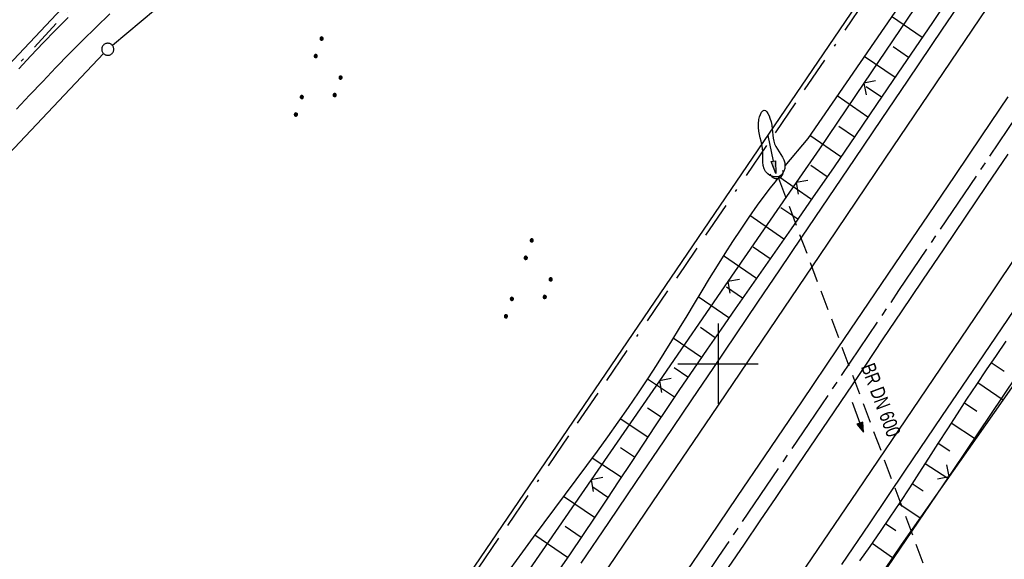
# Model space of a CAD drawing. Extents: x 512721 to 513460, y 476985 to 477919.
# Tile 16 of 23: x 513113 to 513236, y 477576 to 477643. Entities that reach past the tile are written whole.
import ezdxf

# ---------------------------------------------------------------- set-up
doc = ezdxf.new("R2010")
doc.units = 0
doc.header["$LTSCALE"] = 10
doc.header["$MEASUREMENT"] = 0
for name, pattern in [('ACAD_ISO16W100', [73, 15, -6.5, 15, -6.5, 15, -7, 1, -7]), ('ACHSE', [5.5, 4, -0.5, 0.5, -0.5]), ('AUSGEZOGEN', [0]), ('LT00', [0]), ('LT08', [0.42, 0.2, -0.1, 0.02, -0.1]), ('STRICHLINIE2', [0.375, 0.25, -0.125])]:
    doc.linetypes.add(name, pattern=pattern)
doc.layers.get('0').update_dxf_attribs({"linetype": 'LT00'})
for name, color, linetype in [('-AX-020', 250, 'ACHSE'), ('-Halt-Pfeil', 4, 'LT00'), ('-Haltung', 182, 'STRICHLINIE2'), ('-Haltungsbeschriftung', 182, 'LT00'), ('BAB-KABEL', 220, 'ACAD_ISO16W100'), ('DFK_AB_L', 21, 'LT00'), ('DFK_GZPKT', 250, 'LT00'), ('DFK_KATASTER', 250, 'LT00'), ('DFK_NUTZUNG', 250, 'LT00'), ('PFEIL', 140, 'AUSGEZOGEN'), ('STROM_UNTER', 80, 'LT08'), ('V87_AFBR_BAB', 250, 'LT00'), ('V87_BOESCH', 250, 'LT00'), ('V87_BOSCHUNG', 250, 'LT00'), ('V87_GRABEN', 250, 'LT00'), ('V87_LD_MARK', 250, 'LT00'), ('V87_RASTER', 250, 'LT00'), ('V87_UK_DURCH', 182, 'LT00'), ('V87_ZAUN', 40, 'LT00')]:
    doc.layers.add(name, color=color, linetype=linetype)
doc.styles.add('Haltungsbeschriftung', font='ARIAL.TTF', dxfattribs={"width": 0.75})

# ---------------------------------------------------------------- blocks, each defined once
blk = doc.blocks.new('SYMB7010')
at = {"color": 0, "linetype": 'ByBlock'}
for points in [[(-0.031408, 0.499213), (-0.093728, 0.49134), (-0.15457, 0.475719), (-0.212975, 0.452595), (-0.268021, 0.422333), (-0.31884, 0.385411), (-0.36463, 0.342411), (-0.40467, 0.29401), (-0.438329, 0.240973), (-0.465074, 0.184136), (-0.484486, 0.124395), (-0.496256, 0.062692), (-0.5002, 0)], [(-0.5002, 0), (-0.496256, -0.062692), (-0.484486, -0.124395), (-0.465075, -0.184136), (-0.438329, -0.240973), (-0.404671, -0.29401), (-0.36463, -0.342411), (-0.31884, -0.385411), (-0.268021, -0.422333), (-0.212975, -0.452595), (-0.154571, -0.475719), (-0.093728, -0.49134), (-0.031408, -0.499213), (0.031408, -0.499213)], [(0.5002, 0), (0.496256, 0.062692), (0.484485, 0.124395), (0.465074, 0.184136), (0.438329, 0.240973), (0.40467, 0.29401), (0.36463, 0.342411), (0.31884, 0.385411), (0.268021, 0.422333), (0.212975, 0.452595), (0.15457, 0.475719), (0.093728, 0.49134), (0.031408, 0.499213), (-0.031408, 0.499213)], [(0.031408, -0.499213), (0.093728, -0.491341), (0.15457, -0.475719), (0.212975, -0.452595), (0.268021, -0.422333), (0.31884, -0.385411), (0.36463, -0.342411), (0.404671, -0.294011), (0.438329, -0.240974), (0.465075, -0.184136), (0.484486, -0.124395), (0.496256, -0.062692), (0.500201, 0)]]:
    blk.add_lwpolyline(points, dxfattribs=at)
blk = doc.blocks.new('SYMB1107')
at = {"color": 0, "linetype": 'ByBlock'}
for points in [[(-0.2, 0), (-0.196157, 0.039018), (-0.184776, 0.076537), (-0.166294, 0.111114), (-0.141421, 0.141421), (-0.111114, 0.166294), (-0.076537, 0.184776), (-0.039018, 0.196157), (0, 0.2)], [(0, 0.2), (0.039018, 0.196157), (0.076537, 0.184776), (0.111114, 0.166294), (0.141421, 0.141421), (0.166294, 0.111114), (0.184776, 0.076537), (0.196157, 0.039018), (0.2, 0)]]:
    blk.add_lwpolyline(points, dxfattribs=at)
blk = doc.blocks.new('SYMB0024')
at = {"color": 0, "linetype": 'ByBlock'}
for p, q in [((-0.5, 0.5), (0, 0)), ((0, 0), (0.5, 0.5))]:
    blk.add_line(p, q, dxfattribs=at)
blk = doc.blocks.new('Pfreil3')
at = {"layer": 'PFEIL'}
blk.add_hatch(color=256, dxfattribs=at).paths.add_polyline_path([(-1.55, 0.27), (-1.55, -0.27), (0, 0)])
for p, q in [((-1.55, 0), (-4.83, 0)), ((-1.55, -0.27), (-1.55, 0.27)), ((-1.55, 0.27), (0, 0)), ((0, 0), (-1.55, -0.27))]:
    blk.add_line(p, q, dxfattribs=at)
blk = doc.blocks.new('SYMB7111')
at = {"color": 0, "linetype": 'ByBlock'}
for p, q in [((-0.13, 0.202919), (-0.13, 0.177081)), ((-0.125, 0.172895), (-0.125, 0.207105)), ((-0.12, 0.209164), (-0.12, 0.170836)), ((-0.115, 0.170204), (-0.115, 0.209796)), ((-0.11, 0.209164), (-0.11, 0.170836)), ((-0.105, 0.172895), (-0.105, 0.207105)), ((-0.1, 0.202919), (-0.1, 0.177081)), ((-0.095, 0.189874), (-0.095, 0.190146)), ((0.1, 0.202919), (0.1, 0.177081)), ((0.105, 0.172895), (0.105, 0.207105)), ((0.11, 0.209164), (0.11, 0.170836)), ((0.115, 0.170204), (0.115, 0.209796)), ((0.12, 0.209164), (0.12, 0.170836)), ((0.125, 0.172895), (0.125, 0.207105)), ((0.13, 0.202919), (0.13, 0.177081)), ((0.135, 0.189874), (0.135, 0.190146)), ((-0.515, -0.177081), (-0.515, -0.202919)), ((-0.51, -0.207105), (-0.51, -0.172895)), ((-0.505, -0.170836), (-0.505, -0.209164)), ((-0.5, -0.209796), (-0.5, -0.170204)), ((-0.495, -0.170836), (-0.495, -0.209164)), ((-0.49, -0.207105), (-0.49, -0.172895)), ((-0.485, -0.177081), (-0.485, -0.202919)), ((-0.48, -0.190126), (-0.48, -0.189854)), ((-0.285, -0.177081), (-0.285, -0.202919)), ((-0.28, -0.207105), (-0.28, -0.172895)), ((-0.275, -0.170836), (-0.275, -0.209164)), ((-0.27, -0.209796), (-0.27, -0.170204)), ((-0.265, -0.170836), (-0.265, -0.209164)), ((-0.26, -0.207105), (-0.26, -0.172895)), ((-0.255, -0.177081), (-0.255, -0.202919)), ((-0.25, -0.190126), (-0.25, -0.189854)), ((0.255, -0.177081), (0.255, -0.202919)), ((0.26, -0.207105), (0.26, -0.172895)), ((0.265, -0.170836), (0.265, -0.209164)), ((0.27, -0.209796), (0.27, -0.170204)), ((0.275, -0.170836), (0.275, -0.209164)), ((0.28, -0.207105), (0.28, -0.172895)), ((0.285, -0.177081), (0.285, -0.202919)), ((0.29, -0.190126), (0.29, -0.189854)), ((0.485, -0.177081), (0.485, -0.202919)), ((0.49, -0.207105), (0.49, -0.172895)), ((0.495, -0.170836), (0.495, -0.209164)), ((0.5, -0.209796), (0.5, -0.170204)), ((0.505, -0.170836), (0.505, -0.209164)), ((0.51, -0.207105), (0.51, -0.172895)), ((0.515, -0.177081), (0.515, -0.202919)), ((0.52, -0.190126), (0.52, -0.189854))]:
    blk.add_line(p, q, dxfattribs=at)
for points in [[(-0.095, 0.19), (-0.096981, 0.198678), (-0.10253, 0.205637), (-0.11055, 0.209499), (-0.11945, 0.209499), (-0.12747, 0.205637), (-0.133019, 0.198678), (-0.135, 0.19), (-0.133019, 0.181322), (-0.12747, 0.174363), (-0.11945, 0.170501), (-0.11055, 0.170501), (-0.10253, 0.174363), (-0.096981, 0.181322), (-0.095, 0.19)], [(0.135, 0.19), (0.133019, 0.198678), (0.12747, 0.205637), (0.11945, 0.209499), (0.11055, 0.209499), (0.10253, 0.205637), (0.096981, 0.198678), (0.095, 0.19), (0.096981, 0.181322), (0.10253, 0.174363), (0.11055, 0.170501), (0.11945, 0.170501), (0.12747, 0.174363), (0.133019, 0.181322), (0.135, 0.19)], [(-0.48, -0.19), (-0.481981, -0.181322), (-0.48753, -0.174363), (-0.49555, -0.170501), (-0.50445, -0.170501), (-0.51247, -0.174363), (-0.518019, -0.181322), (-0.52, -0.19), (-0.518019, -0.198678), (-0.51247, -0.205637), (-0.50445, -0.209499), (-0.49555, -0.209499), (-0.48753, -0.205637), (-0.481981, -0.198678), (-0.48, -0.19)], [(-0.25, -0.19), (-0.251981, -0.181322), (-0.25753, -0.174363), (-0.26555, -0.170501), (-0.27445, -0.170501), (-0.28247, -0.174363), (-0.288019, -0.181322), (-0.29, -0.19), (-0.288019, -0.198678), (-0.28247, -0.205637), (-0.27445, -0.209499), (-0.26555, -0.209499), (-0.25753, -0.205637), (-0.251981, -0.198678), (-0.25, -0.19)], [(0.29, -0.19), (0.288019, -0.181322), (0.28247, -0.174363), (0.27445, -0.170501), (0.26555, -0.170501), (0.25753, -0.174363), (0.251981, -0.181322), (0.25, -0.19), (0.251981, -0.198678), (0.25753, -0.205637), (0.26555, -0.209499), (0.27445, -0.209499), (0.28247, -0.205637), (0.288019, -0.198678), (0.29, -0.19)], [(0.52, -0.19), (0.518019, -0.181322), (0.51247, -0.174363), (0.50445, -0.170501), (0.49555, -0.170501), (0.48753, -0.174363), (0.481981, -0.181322), (0.48, -0.19), (0.481981, -0.198678), (0.48753, -0.205637), (0.49555, -0.209499), (0.50445, -0.209499), (0.51247, -0.205637), (0.518019, -0.198678), (0.52, -0.19)]]:
    blk.add_lwpolyline(points, dxfattribs=at)
blk = doc.blocks.new('SYMB0070')
at = {"color": 0, "linetype": 'ByBlock'}
for p, q in [((-0.5, 0), (0.2, 0)), ((0.5, 0), (0.2, 0.1)), ((0.2, 0.1), (0.2, 0)), ((0.468, 0), (0.21, 0.086)), ((0.21, 0.086), (0.21, -0.086)), ((0.21, -0.086), (0.468, 0)), ((0.22, -0.072), (0.437, 0)), ((0.23, -0.058), (0.405, 0)), ((0.24, -0.045), (0.374, 0)), ((0.342, 0), (0.25, 0.031)), ((0.25, 0.031), (0.25, -0.031)), ((0.25, -0.031), (0.342, 0)), ((0.26, -0.017), (0.31, 0)), ((0.27, -0.003), (0.279, 0))]:
    blk.add_line(p, q, dxfattribs=at)
for points in [[(0.2, 0), (0.2, -0.1), (0.5, 0)], [(0.437, 0), (0.22, 0.072), (0.22, -0.072)], [(0.405, 0), (0.23, 0.058), (0.23, -0.058)], [(0.374, 0), (0.24, 0.045), (0.24, -0.045)], [(0.31, 0), (0.26, 0.017), (0.26, -0.017)], [(0.279, 0), (0.27, 0.003), (0.27, -0.003)]]:
    blk.add_lwpolyline(points, dxfattribs=at)

msp = doc.modelspace()

# ---------------------------------------------------------------- linework, layer by layer
at = {"layer": '-AX-020', "ltscale": 0.2, "flags": 128}
msp.add_lwpolyline([(513366.25, 477824.83), (513355.82, 477808.87), (513344.83, 477792.14), (513333.82, 477775.43), (513322.78, 477758.74), (513311.72, 477742.06), (513300.63, 477725.4), (513289.52, 477708.75), (513278.39, 477692.12), (513267.24, 477675.5), (513256.08, 477658.89), (513244.9, 477642.29), (513233.71, 477625.7), (513222.5, 477609.12), (513211.29, 477592.54), (513200.07, 477575.97), (513188.84, 477559.41), (513177.6, 477542.84), (513166.37, 477526.28), (513154.8, 477509.24), (513142.5, 477491.11), (513130.2, 477472.99), (513117.9, 477454.86), (513105.61, 477436.73), (513093.33, 477418.59), (513081.06, 477400.44), (513068.81, 477382.28), (513056.57, 477364.12), (513044.34, 477345.94), (513032.14, 477327.75), (513019.96, 477309.55), (513007.8, 477291.33), (512995.67, 477273.09), (512983.57, 477254.83), (512971.49, 477236.55), (512959.45, 477218.25), (512947.45, 477199.93), (512935.48, 477181.58), (512923.55, 477163.21), (512911.66, 477144.81), (512899.82, 477126.38), (512888.03, 477107.93), (512876.28, 477089.44), (512864.58, 477070.92), (512854.16, 477054.3)], dxfattribs=at)
at = {"layer": '-Haltung'}
msp.add_line((513207.53, 477623.14), (513225.57, 477575.05), dxfattribs=at)
at = {"layer": 'BAB-KABEL', "ltscale": 0.03, "flags": 128}
msp.add_lwpolyline([(513339.84, 477816.32), (513312.27, 477774.65), (513284.67, 477733), (513252.5, 477694.41), (513223.88, 477653.5), (513195.8, 477612.12), (513167.63, 477570.87), (513139.88, 477529.3), (513111.79, 477487.92), (513083.81, 477446.45), (513055.84, 477404.98), (513022.49, 477355.03), (513000.51, 477321.52), (512973.12, 477279.62), (512945.42, 477237.87), (512917.58, 477196.22), (512879.16, 477137.5), (512858.34, 477103.22), (512837.39, 477068.95), (512835.65, 477066.08)], dxfattribs=at)
at = {"layer": 'DFK_AB_L'}
msp.add_line((513095.56, 477465.68), (513258.47, 477705.38), dxfattribs=at)
at = {"layer": 'DFK_KATASTER'}
for p, q in [((513141.12, 477653.56), (513124.55, 477639.68)), ((513057.46, 477579.96), (513118.25, 477644.29)), ((513046.79, 477557.74), (513123.45, 477638.66))]:
    msp.add_line(p, q, dxfattribs=at)
at = {"layer": 'STROM_UNTER', "ltscale": 2, "flags": 128}
msp.add_lwpolyline([(513339.88, 477841.59), (513328.38, 477821.5), (513315.09, 477797.79), (513308.69, 477787.04), (513298.11, 477770.32), (513283.7, 477747.45), (513257.78, 477714.33), (513220.76, 477701.43), (513215.1, 477698.01), (513173.85, 477680.98), (513165.3, 477677.11), (513148.18, 477666.58), (513136.96, 477659.68), (513119.18, 477644.14), (513092.44, 477615.52), (513063, 477583.73), (513038.25, 477557.5), (513020.6, 477542.08), (512992.79, 477523.45), (512956.11, 477507.77)], dxfattribs=at)
at = {"layer": 'V87_AFBR_BAB'}
for points in [[(513182.96, 477575.13), (513186.41, 477580.21), (513189.85, 477585.3), (513193.3, 477590.39), (513196.75, 477595.48), (513199.49, 477599.54), (513202.23, 477603.6), (513204.97, 477607.66), (513207.71, 477611.72), (513210.45, 477615.78), (513213.76, 477620.67), (513217.07, 477625.57), (513220.38, 477630.46), (513223.69, 477635.36), (513227.97, 477641.69), (513232.25, 477648.03)], [(513112.62, 477631.74), (513114.24, 477633.48), (513115.87, 477635.2), (513117.51, 477636.92), (513119.16, 477638.62), (513120.83, 477640.3), (513122.52, 477641.97), (513124.23, 477643.61)], [(513119.02, 477643.17), (513117.46, 477641.59), (513115.92, 477640), (513114.4, 477638.4), (513112.88, 477636.78)], [(513236.09, 477633.26), (513232.82, 477628.41), (513229.49, 477623.48), (513226.16, 477618.55), (513222.83, 477613.62), (513219.5, 477608.69), (513214.94, 477601.97), (513210.39, 477595.24), (513205.83, 477588.52), (513202.38, 477583.42), (513198.94, 477578.33), (513195.49, 477573.24)], [(513201.3, 477574.58), (513203.28, 477577.49), (513205.26, 477580.39), (513207.24, 477583.3), (513209.21, 477586.21), (513211.49, 477589.58), (513213.77, 477592.95), (513216.04, 477596.33), (513218.31, 477599.71), (513220.58, 477603.09), (513222.85, 477606.46), (513225.51, 477610.4), (513228.17, 477614.34), (513230.83, 477618.27), (513233.5, 477622.21), (513236.16, 477626.14)], [(513236.83, 477606.67), (513232.37, 477600.08), (513227.85, 477593.41), (513223.33, 477586.73), (513218.81, 477580.05), (513215.37, 477574.97)]]:
    msp.add_lwpolyline(points, dxfattribs=at)
at = {"layer": 'V87_BOESCH'}
for points in [[(513263.63, 477709.04), (513263.44, 477708.19), (513263.25, 477707.35), (513263.04, 477706.5), (513262.81, 477705.67), (513262.56, 477704.84), (513262.16, 477703.75), (513261.71, 477702.68), (513261.21, 477701.63), (513260.66, 477700.6), (513260.07, 477699.59), (513259.44, 477698.6), (513258.8, 477697.64), (513246.91, 477680.5), (513233.76, 477660.97), (513211.17, 477628.07), (513208.34, 477624.65)], [(513283.07, 477664.98), (513281.86, 477664.03), (513280.84, 477663.51), (513275.78, 477656.95), (513263.18, 477636.57), (513249.73, 477616.5), (513236.57, 477596.99), (513222.81, 477577.41), (513209.23, 477557.29), (513195.94, 477537), (513181.81, 477516.23), (513168.48, 477496.68), (513154.57, 477476.14), (513141.4, 477456.47), (513127.55, 477436.73)], [(513228.84, 477645.73), (513226.7, 477642.56), (513224.55, 477639.39), (513222.4, 477636.22), (513219.76, 477632.32), (513217.11, 477628.44), (513214.45, 477624.55), (513211.78, 477620.68), (513209.09, 477616.81), (513207.35, 477614.31), (513205.61, 477611.82), (513203.86, 477609.32), (513202.12, 477606.82), (513200.38, 477604.32), (513198.65, 477601.82), (513196.93, 477599.31), (513195.21, 477596.79), (513193.69, 477594.52), (513192.17, 477592.24), (513190.66, 477589.97), (513189.16, 477587.68), (513187.65, 477585.4), (513186.14, 477583.12), (513184.63, 477580.85), (513183.11, 477578.58), (513181.58, 477576.31), (513180.17, 477574.26)], [(513207.62, 477623.35), (513207.07, 477622.64), (513206.51, 477621.93), (513205.97, 477621.21), (513204.89, 477619.75), (513203.84, 477618.26), (513202.82, 477616.77), (513201.82, 477615.25), (513200.83, 477613.72), (513199.87, 477612.18), (513198.91, 477610.63), (513197.97, 477609.08), (513197.03, 477607.52), (513196.09, 477605.96), (513195.15, 477604.41), (513194.2, 477602.85), (513193.24, 477601.3), (513192.28, 477599.76), (513191.29, 477598.24), (513190.06, 477596.38), (513188.81, 477594.54), (513187.53, 477592.71), (513186.23, 477590.9), (513184.92, 477589.09), (513183.6, 477587.3), (513182.27, 477585.5), (513180.94, 477583.72), (513179.61, 477581.93), (513178.28, 477580.14), (513176.95, 477578.35), (513175.64, 477576.54), (513174.08, 477574.38)], [(513235.87, 477602.79), (513234.63, 477601.01), (513233.4, 477599.22), (513232.18, 477597.4), (513230.97, 477595.57), (513229.78, 477593.73), (513228.58, 477591.89), (513227.4, 477590.05), (513226.21, 477588.21), (513225.02, 477586.37), (513223.83, 477584.53), (513222.63, 477582.7), (513221.41, 477580.87), (513220.19, 477579.06), (513218.92, 477577.22), (513217.64, 477575.4)]]:
    msp.add_lwpolyline(points, dxfattribs=at)
at = {"layer": 'V87_BOSCHUNG'}
for p, q in [((513225.42, 477640.67), (513221.61, 477643.27)), ((513223.73, 477638.18), (513221.82, 477639.49)), ((513222.05, 477635.7), (513218.21, 477638.32)), ((513220.37, 477633.22), (513218.44, 477634.53)), ((513218.68, 477630.74), (513214.82, 477633.38)), ((513216.98, 477628.26), (513215.05, 477629.58)), ((513215.29, 477625.78), (513211.42, 477628.43)), ((513213.59, 477623.31), (513211.56, 477624.7)), ((513211.63, 477620.47), (513207.56, 477623.28)), ((513209.92, 477618), (513207.83, 477619.45)), ((513208.21, 477615.54), (513203.98, 477618.46)), ((513206.49, 477613.08), (513204.39, 477614.53)), ((513204.77, 477610.62), (513200.67, 477613.46)), ((513203.05, 477608.16), (513201.07, 477609.54)), ((513201.34, 477605.7), (513197.52, 477608.34)), ((513199.63, 477603.24), (513197.8, 477604.5)), ((513197.93, 477600.77), (513194.4, 477603.19)), ((513234.04, 477600.15), (513235.63, 477599.06)), ((513196.24, 477598.3), (513194.53, 477599.47)), ((513194.57, 477595.83), (513191.2, 477598.09)), ((513232.35, 477597.65), (513235.53, 477595.51)), ((513230.69, 477595.13), (513232.25, 477594.1)), ((513192.9, 477593.34), (513191.22, 477594.47)), ((513191.25, 477590.85), (513187.82, 477593.11)), ((513229.05, 477592.61), (513232.09, 477590.62)), ((513227.42, 477590.09), (513228.89, 477589.13)), ((513189.6, 477588.36), (513187.83, 477589.51)), ((513187.94, 477585.84), (513184.3, 477588.24)), ((513225.79, 477587.57), (513228.64, 477585.71)), ((513224.17, 477585.05), (513225.54, 477584.15)), ((513186.28, 477583.33), (513184.4, 477584.59)), ((513184.61, 477580.83), (513180.73, 477583.44)), ((513222.53, 477582.55), (513225.18, 477580.79)), ((513220.87, 477580.07), (513222.16, 477579.19)), ((513182.94, 477578.33), (513180.94, 477579.68)), ((513181.25, 477575.84), (513177.16, 477578.63)), ((513219.19, 477577.61), (513221.75, 477575.83))]:
    msp.add_line(p, q, dxfattribs=at)
at = {"layer": 'V87_GRABEN'}
msp.add_lwpolyline([(513208.34, 477624.65), (513208.3, 477624.33), (513208.2, 477624.02), (513208.06, 477623.74), (513207.86, 477623.51), (513207.62, 477623.35), (513207.34, 477623.28), (513207.04, 477623.28), (513206.74, 477623.36), (513206.45, 477623.48), (513206.2, 477623.65), (513205.93, 477623.95), (513205.75, 477624.3), (513205.64, 477624.69), (513205.59, 477625.11), (513205.57, 477625.54), (513205.57, 477625.99), (513205.56, 477626.43), (513205.54, 477626.86), (513205.47, 477627.31), (513205.37, 477627.73), (513205.26, 477628.14), (513205.15, 477628.56), (513205.07, 477628.98), (513205.02, 477629.43), (513205.02, 477629.91), (513205.1, 477630.44), (513205.18, 477630.76), (513205.29, 477631.08), (513205.42, 477631.34), (513205.58, 477631.53), (513205.74, 477631.6), (513205.9, 477631.55), (513206.06, 477631.4), (513206.21, 477631.18), (513206.35, 477630.91), (513206.47, 477630.63), (513206.62, 477630.16), (513206.71, 477629.72), (513206.76, 477629.3), (513206.79, 477628.89), (513206.82, 477628.5), (513206.86, 477628.12), (513206.93, 477627.75), (513207.04, 477627.4), (513207.2, 477627.07), (513207.4, 477626.75), (513207.62, 477626.42), (513207.84, 477626.09), (513208.04, 477625.76), (513208.2, 477625.4), (513208.31, 477625.03), (513208.34, 477624.65)], dxfattribs=at)
at = {"layer": 'V87_LD_MARK'}
for points in [[(513264.32, 477653.76), (513256.07, 477641.5), (513248.33, 477630.02), (513240.59, 477618.54), (513232.85, 477607.06), (513225.09, 477595.59), (513217.34, 477584.12), (513209.58, 477572.66), (513201.81, 477561.19), (513194.04, 477549.73), (513186.27, 477538.28), (513178.5, 477526.82), (513170.72, 477515.36), (513162.95, 477503.91), (513155.17, 477492.45), (513147.4, 477481), (513139.96, 477470.03), (513132.52, 477459.07), (513125.08, 477448.1)], [(513104.12, 477453.53), (513111.43, 477464.3), (513118.74, 477475.07), (513126.06, 477485.84), (513133.37, 477496.61), (513140.69, 477507.37), (513148, 477518.14), (513155.32, 477528.91), (513162.63, 477539.68), (513169.95, 477550.44), (513177.26, 477561.21), (513184.57, 477571.99), (513191.87, 477582.76), (513199.18, 477593.54), (513206.41, 477604.22), (513213.64, 477614.91), (513220.87, 477625.61), (513228.09, 477636.31), (513235.3, 477647.01)]]:
    msp.add_lwpolyline(points, dxfattribs=at)
at = {"layer": 'V87_RASTER'}
for p, q in [((513200, 477605), (513200, 477595)), ((513195, 477600), (513205, 477600))]:
    msp.add_line(p, q, dxfattribs=at)
at = {"layer": 'V87_ZAUN'}
for p, q in [((513226.56, 477647.41), (513218.16, 477634.99)), ((513209.72, 477622.59), (513201.21, 477610.24)), ((513201.21, 477610.24), (513192.7, 477597.88)), ((513192.7, 477597.88), (513184.18, 477585.53)), ((513184.18, 477585.53), (513175.67, 477573.18)), ((513220.36, 477573.51), (513228.79, 477585.92))]:
    msp.add_line(p, q, dxfattribs=at)
for points in [[(513218.16, 477634.99), (513212.62, 477626.8), (513209.72, 477622.59)], [(513228.79, 477585.92), (513229.31, 477586.69), (513237.15, 477598.38)]]:
    msp.add_lwpolyline(points, dxfattribs=at)

# ---------------------------------------------------------------- block references
at = {"layer": '-Halt-Pfeil', "xscale": 4.000000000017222, "yscale": 4.000000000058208, "zscale": 4, "rotation": 290.5645794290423}
msp.add_blockref('SYMB0070', (513217.4, 477593.33), dxfattribs=at)
at = {"layer": 'DFK_GZPKT', "xscale": 1.499999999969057, "yscale": 1.5, "zscale": 1.5, "rotation": 251.2881100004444}
msp.add_blockref('SYMB7010', (513123.97, 477639.2), dxfattribs=at)
at = {"layer": 'DFK_NUTZUNG', "yscale": 10, "zscale": 10, "rotation": 251.28826}
for p, xscale in [((513150.81, 477635.19), 10), ((513176.98, 477610.03), 9.999999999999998)]:
    msp.add_blockref('SYMB7111', p, dxfattribs=dict(at, xscale=xscale))
at = {"layer": 'PFEIL', "rotation": 281.18859225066}
msp.add_blockref('Pfreil3', (513207.2, 477623.72), dxfattribs=at)
at = {"layer": 'V87_UK_DURCH', "xscale": 3.999999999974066, "yscale": 3.999999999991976, "zscale": 4, "rotation": 195.7604265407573}
msp.add_blockref('SYMB1107', (513207.27, 477623.85), dxfattribs=at)
at = {"layer": 'V87_ZAUN', "yscale": 2.100000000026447, "zscale": 2.1}
for p, xscale, rotation in [((513218.16, 477634.99), 2.100000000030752, 235.9235794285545), ((513209.72, 477622.59), 2.100000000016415, 235.4301994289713), ((513201.21, 477610.24), 2.100000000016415, 235.4301994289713), ((513192.7, 477597.88), 2.100000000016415, 235.4301994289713), ((513228.79, 477585.92), 2.100000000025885, 55.80813942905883), ((513184.18, 477585.53), 2.100000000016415, 235.4301994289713)]:
    msp.add_blockref('SYMB0024', p, dxfattribs=dict(at, xscale=xscale, rotation=rotation))

# ---------------------------------------------------------------- texts
at = {"layer": '-Haltungsbeschriftung', "style": 'Haltungsbeschriftung', "width": 0.75}
msp.add_text('BR DN 600', height=1.8, rotation=290.5646, dxfattribs=at).set_placement((513217.78, 477599.62))

doc.saveas('drawing.dxf')
